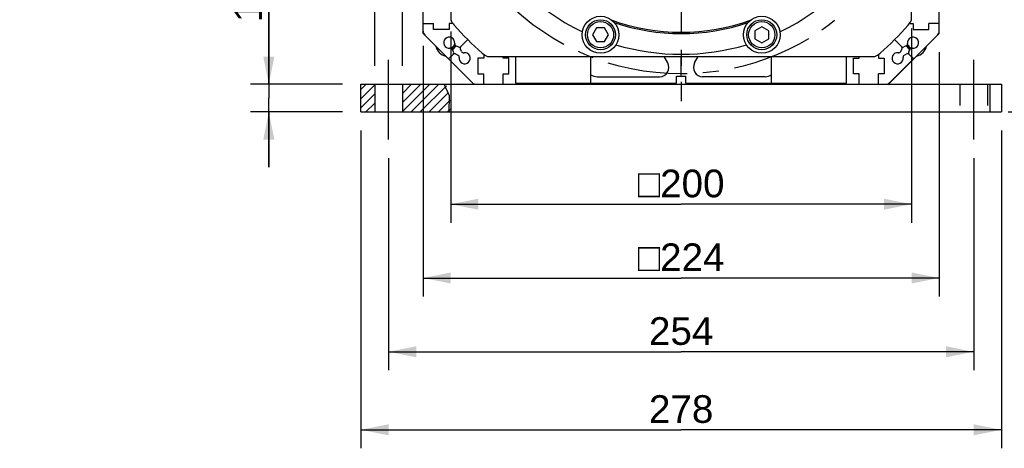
# Model space of a CAD drawing. Header units: millimetres. Extents: x 0 to 420, y 0 to 297.
# Tile 50 of 74: x 259 to 366, y 114 to 160. Entities that reach past the tile are written whole.
import ezdxf

# ---------------------------------------------------------------- set-up
doc = ezdxf.new("R2010")
doc.units = ezdxf.units.MM
doc.header["$LTSCALE"] = 23.1
doc.linetypes.add('CENTER', pattern=[0.6, 0.375, -0.075, 0.075, -0.075])
doc.linetypes.add('HIDDEN', pattern=[0.2, 0.1, -0.1])
doc.layers.get('0').update_dxf_attribs({"linetype": 'CONTINUOUS'})
for name, color, linetype in [('AXIS', 7, 'CONTINUOUS'), ('COMPONENTS', 7, 'CONTINUOUS'), ('DIMENSION', 7, 'CONTINUOUS')]:
    doc.layers.add(name, color=color, linetype=linetype)
doc.styles.get("Standard").update_dxf_attribs({"font": 'arial.ttf'})
doc.styles.add('TEXTSTYLE_4', font='gdt')
doc.dimstyles.new('DIMSTYLE_1', dxfattribs={"dimtxt": 3, "dimasz": 3, "dimexe": 0.18, "dimexo": 0.0625, "dimgap": 0.09, "dimtad": 1, "dimlfac": 4, "dimdsep": 46, "dimtxsty": 'STANDARD', "dimblk": '_FILLED', "dimblk1": '_FILLED', "dimblk2": '_FILLED', "dimcen": 0.09, "dimadec": 0, "dimazin": 0, "dimtp": 0.5, "dimtm": 0.5, "dimtfac": 1, "dimtofl": 0, "dimtmove": 0, "dimatfit": 3, "dimldrblk": '_FILLED', "dimfxl": 1, "dimtolj": 1, "dimarcsym": 0})
doc.dimstyles.new('DIMSTYLE_6', dxfattribs={"dimtxt": 3, "dimasz": 3, "dimexe": 0.18, "dimexo": 0.0625, "dimgap": 0.09, "dimtad": 1, "dimlfac": 4, "dimdsep": 46, "dimtxsty": 'STANDARD', "dimblk": '_FILLED', "dimblk1": '_FILLED', "dimblk2": '_FILLED', "dimcen": 0.09, "dimadec": 0, "dimazin": 0, "dimtp": 0.1, "dimtm": 0.1, "dimtfac": 1, "dimtofl": 0, "dimtmove": 0, "dimatfit": 3, "dimldrblk": '_FILLED', "dimfxl": 1, "dimtolj": 1, "dimarcsym": 0})
doc.dimstyles.new('DIMSTYLE_9', dxfattribs={"dimtxt": 3, "dimasz": 3, "dimexe": 0.18, "dimexo": 0.0625, "dimgap": 0.09, "dimtad": 1, "dimlfac": 4, "dimdsep": 46, "dimtxsty": 'STANDARD', "dimblk": '_FILLED', "dimblk1": '_FILLED', "dimblk2": '_FILLED', "dimcen": 0.09, "dimadec": 0, "dimazin": 0, "dimtp": 0.2, "dimtm": 0.2, "dimtfac": 1, "dimtofl": 0, "dimtmove": 0, "dimatfit": 3, "dimldrblk": '_FILLED', "dimfxl": 1, "dimtolj": 1, "dimarcsym": 0})

# ---------------------------------------------------------------- blocks, each defined once
blk = doc.blocks.new('_FILLED')
at = {"color": 0, "linetype": 'BYBLOCK'}
blk.add_solid([(0, 0), (-1, 0.2), (-1, -0.2)], dxfattribs=at)
blk = doc.blocks.new('*D4')
at = {"layer": 'DIMENSION', "color": 2, "linetype": 'CONTINUOUS'}
for p, q in [((296.27, 148.17), (296.27, 113.71)), ((365.77, 148.17), (365.77, 113.71)), ((296.27, 115.71), (331.02, 115.71)), ((365.77, 115.71), (331.02, 115.71))]:
    blk.add_line(p, q, dxfattribs=at)
at = {"layer": 'DIMENSION', "color": 2, "linetype": 'CONTINUOUS', "xscale": 3, "yscale": 3, "zscale": 3, "rotation": 180}
blk.add_blockref('_FILLED', (296.27, 115.71), dxfattribs=at)
at = {"layer": 'DIMENSION', "color": 2, "linetype": 'CONTINUOUS', "xscale": 3, "yscale": 3, "zscale": 3}
blk.add_blockref('_FILLED', (365.77, 115.71), dxfattribs=at)
at = {"layer": 'DIMENSION', "color": 2, "linetype": 'CONTINUOUS', "insert": (331.02, 119.46), "char_height": 3, "width": 6.9926, "attachment_point": 2, "line_spacing_factor": 0.9}
blk.add_mtext('278', dxfattribs=at)
blk = doc.blocks.new('*D5')
at = {"layer": 'DIMENSION', "color": 2, "linetype": 'CONTINUOUS'}
for p, q in [((286.27, 153.17), (286.27, 164.57)), ((286.27, 164.57), (286.27, 151.67)), ((294.27, 153.17), (284.27, 153.17)), ((286.27, 144.17), (286.27, 151.67)), ((294.27, 150.17), (284.27, 150.17)), ((286.27, 150.17), (286.27, 144.17))]:
    blk.add_line(p, q, dxfattribs=at)
at = {"layer": 'DIMENSION', "color": 2, "linetype": 'CONTINUOUS', "xscale": 3, "yscale": 3, "zscale": 3}
for p, rotation in [((286.27, 153.17), 270), ((286.27, 150.17), 90)]:
    blk.add_blockref('_FILLED', p, dxfattribs=dict(at, rotation=rotation))
at = {"layer": 'DIMENSION', "color": 2, "linetype": 'CONTINUOUS', "insert": (282.52, 159.91), "char_height": 3, "width": 4.6617, "attachment_point": 1, "rotation": 90, "line_spacing_factor": 0.9}
blk.add_mtext('12', dxfattribs=at)
blk = doc.blocks.new('*D8')
at = {"layer": 'DIMENSION', "color": 2, "linetype": 'CONTINUOUS'}
for p, q in [((303.02, 157.35), (303.02, 130.17)), ((359.02, 156.67), (359.02, 130.17)), ((303.02, 132.17), (331.02, 132.17)), ((359.02, 132.17), (331.02, 132.17))]:
    blk.add_line(p, q, dxfattribs=at)
at = {"layer": 'DIMENSION', "color": 2, "linetype": 'CONTINUOUS', "xscale": 3, "yscale": 3, "zscale": 3, "rotation": 180}
blk.add_blockref('_FILLED', (303.02, 132.17), dxfattribs=at)
at = {"layer": 'DIMENSION', "color": 2, "linetype": 'CONTINUOUS', "xscale": 3, "yscale": 3, "zscale": 3}
blk.add_blockref('_FILLED', (359.02, 132.17), dxfattribs=at)
at = {"layer": 'DIMENSION', "color": 2, "linetype": 'CONTINUOUS', "insert": (331.02, 135.92), "char_height": 3, "width": 11.1176, "attachment_point": 2, "line_spacing_factor": 0.9, "style": 'TEXTSTYLE_4'}
blk.add_mtext('{\\Fgdt;o}\\Farial.ttf;224', dxfattribs=at)
blk = doc.blocks.new('*D12')
at = {"layer": 'DIMENSION', "color": 2, "linetype": 'CONTINUOUS'}
for p, q in [((306.02, 158.89), (306.02, 138.17)), ((356.02, 159.21), (356.02, 138.17)), ((306.02, 140.17), (331.02, 140.17)), ((356.02, 140.17), (331.02, 140.17))]:
    blk.add_line(p, q, dxfattribs=at)
at = {"layer": 'DIMENSION', "color": 2, "linetype": 'CONTINUOUS', "xscale": 3, "yscale": 3, "zscale": 3, "rotation": 180}
blk.add_blockref('_FILLED', (306.02, 140.17), dxfattribs=at)
at = {"layer": 'DIMENSION', "color": 2, "linetype": 'CONTINUOUS', "xscale": 3, "yscale": 3, "zscale": 3}
blk.add_blockref('_FILLED', (356.02, 140.17), dxfattribs=at)
at = {"layer": 'DIMENSION', "color": 2, "linetype": 'CONTINUOUS', "insert": (331.02, 143.92), "char_height": 3, "width": 11.1176, "attachment_point": 2, "line_spacing_factor": 0.9, "style": 'TEXTSTYLE_4'}
blk.add_mtext('{\\Fgdt;o}\\Farial.ttf;200', dxfattribs=at)
blk = doc.blocks.new('*D14')
at = {"layer": 'DIMENSION', "color": 2, "linetype": 'CONTINUOUS'}
for p, q in [((339.44, 235.87), (385.77, 235.87)), ((383.77, 235.87), (383.77, 193.02)), ((383.77, 150.17), (383.77, 193.02)), ((366.52, 150.17), (385.77, 150.17))]:
    blk.add_line(p, q, dxfattribs=at)
at = {"layer": 'DIMENSION', "color": 2, "linetype": 'CONTINUOUS', "xscale": 3, "yscale": 3, "zscale": 3}
for p, rotation in [((383.77, 235.87), 90), ((383.77, 150.17), 270)]:
    blk.add_blockref('_FILLED', p, dxfattribs=dict(at, rotation=rotation))
at = {"layer": 'DIMENSION', "color": 2, "linetype": 'CONTINUOUS', "insert": (380.02, 193.02), "char_height": 3, "width": 13.2714, "attachment_point": 2, "rotation": 90, "line_spacing_factor": 0.9}
blk.add_mtext('(342.8)', dxfattribs=at)
blk = doc.blocks.new('*D16')
at = {"layer": 'DIMENSION', "color": 2, "linetype": 'CONTINUOUS'}
for p, q in [((299.27, 145.17), (299.27, 122.17)), ((362.77, 145.17), (362.77, 122.17)), ((299.27, 124.17), (331.02, 124.17)), ((362.77, 124.17), (331.02, 124.17))]:
    blk.add_line(p, q, dxfattribs=at)
at = {"layer": 'DIMENSION', "color": 2, "linetype": 'CONTINUOUS', "xscale": 3, "yscale": 3, "zscale": 3, "rotation": 180}
blk.add_blockref('_FILLED', (299.27, 124.17), dxfattribs=at)
at = {"layer": 'DIMENSION', "color": 2, "linetype": 'CONTINUOUS', "xscale": 3, "yscale": 3, "zscale": 3}
blk.add_blockref('_FILLED', (362.77, 124.17), dxfattribs=at)
at = {"layer": 'DIMENSION', "color": 2, "linetype": 'CONTINUOUS', "insert": (331.02, 127.92), "char_height": 3, "width": 6.9926, "attachment_point": 2, "line_spacing_factor": 0.9}
blk.add_mtext('254', dxfattribs=at)
blk = doc.blocks.new('*D17')
at = {"layer": 'DIMENSION', "color": 2, "linetype": 'CONTINUOUS'}
for p, q in [((297.77, 155.17), (297.77, 169.46)), ((300.77, 155.17), (300.77, 169.46)), ((297.77, 167.46), (259.23, 167.46)), ((259.23, 167.46), (299.27, 167.46)), ((306.77, 167.46), (299.27, 167.46)), ((300.77, 167.46), (306.77, 167.46))]:
    blk.add_line(p, q, dxfattribs=at)
at = {"layer": 'DIMENSION', "color": 2, "linetype": 'CONTINUOUS', "xscale": 3, "yscale": 3, "zscale": 3}
blk.add_blockref('_FILLED', (297.77, 167.46), dxfattribs=at)
at = {"layer": 'DIMENSION', "color": 2, "linetype": 'CONTINUOUS', "xscale": 3, "yscale": 3, "zscale": 3, "rotation": 180}
blk.add_blockref('_FILLED', (300.77, 167.46), dxfattribs=at)
at = {"layer": 'DIMENSION', "color": 2, "linetype": 'CONTINUOUS', "insert": (287.58, 171.21), "char_height": 3, "width": 28.3494, "attachment_point": 3, "line_spacing_factor": 0.9}
blk.add_mtext('N\\Fgdt;{\\Fgdt;~}\\Farial.ttf;4 holes \\Fgdt;{\\Fgdt;n}\\Farial.ttf;12', dxfattribs=at)

msp = doc.modelspace()

# ---------------------------------------------------------------- hatches: boundary and pattern name
at = {"linetype": 'CONTINUOUS'}
h = msp.add_hatch(dxfattribs=at)
h.set_pattern_fill('default__12', color=2, scale=0.695839, angle=45, style=0, pattern_type=0)
h.set_pattern_definition([(45, (0, 0), (-0.4920325, 0.4920325), [])])
h.paths.add_polyline_path([(297.77018, 153.17239), (297.77018, 150.17239), (296.27018, 150.17239), (296.27018, 153.17239)])
edge = h.paths.add_edge_path()
edge.add_line((300.77018, 150.17239), (300.77018, 153.17239))
edge.add_line((300.77018, 153.17239), (305.48322, 153.17239))
edge.add_spline(control_points=[(305.48322, 153.17239), (305.60781, 152.87062), (305.81238, 152.24553), (305.99708, 151.20239), (306.01537, 150.51836), (306.00026, 150.17239)], knot_values=[0, 0, 0, 0, 0.333333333, 0.666666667, 1, 1, 1, 1], degree=3, periodic=0)
edge.add_line((306.00026, 150.17239), (300.77018, 150.17239))

# ---------------------------------------------------------------- linework, layer by layer
at = {"color": 7, "linetype": 'CONTINUOUS'}
for p, q in [((305.86125, 151.92641), (305.28696, 153.17239)), ((305.84219, 150.17239), (305.86125, 151.92641))]:
    msp.add_line(p, q, dxfattribs=at)
at = {"layer": 'AXIS', "color": 2, "linetype": 'CENTER'}
for p, q in [((331.02018, 181.17239), (331.02018, 151.34352)), ((299.27018, 147.17239), (299.27018, 156.17239)), ((362.77018, 147.17239), (362.77018, 156.17239))]:
    msp.add_line(p, q, dxfattribs=at)
msp.add_circle((331.02018, 181.17239), 26.875, dxfattribs=at)
at = {"layer": 'COMPONENTS', "color": 7, "linetype": 'CONTINUOUS'}
for p, q in [((303.02018, 158.67239), (303.02018, 223.99739)), ((359.02018, 158.67239), (359.02018, 223.99739)), ((306.02018, 202.19952), (306.02018, 160.14526)), ((356.02018, 160.14526), (356.02018, 202.19952)), ((303.02018, 159.74739), (304.14518, 159.74739)), ((304.14518, 159.12239), (304.14518, 159.74739)), ((306.27018, 159.74739), (305.83768, 159.74739)), ((305.83768, 159.74739), (305.83768, 159.12239)), ((321.83716, 159.29739), (321.40415, 158.54739)), ((322.70319, 159.29739), (321.83716, 159.29739)), ((323.1362, 158.54739), (322.70319, 159.29739)), ((339.77018, 159.41342), (339.02018, 158.9804)), ((340.52018, 158.9804), (339.77018, 159.41342)), ((355.77018, 159.74739), (356.20268, 159.74739)), ((356.20268, 159.74739), (356.20268, 159.12239)), ((359.02018, 159.74739), (357.89518, 159.74739)), ((357.89518, 159.12239), (357.89518, 159.74739)), ((308.52018, 153.17239), (303.02018, 158.67239)), ((303.20324, 158.50933), (308.35712, 153.35545)), ((305.83768, 159.12239), (304.14518, 159.12239)), ((321.40415, 158.54739), (321.83716, 157.79739)), ((322.70319, 157.79739), (323.1362, 158.54739)), ((339.02018, 158.9804), (339.02018, 158.11438)), ((340.52018, 158.11438), (340.52018, 158.9804)), ((359.02018, 158.67239), (353.52018, 153.17239)), ((353.68324, 153.35545), (358.83712, 158.50933)), ((356.20268, 159.12239), (357.89518, 159.12239)), ((306.5849, 157.34155), (306.83847, 157.22331)), ((307.86247, 158.01468), (307.1209, 157.27311)), ((321.83716, 157.79739), (322.70319, 157.79739)), ((339.02018, 158.11438), (339.77018, 157.68137)), ((339.77018, 157.68137), (340.52018, 158.11438)), ((354.17789, 158.01468), (354.91945, 157.27311)), ((355.45545, 157.34155), (355.20189, 157.22331)), ((306.26039, 156.4126), (305.78018, 155.93239)), ((306.31019, 156.69504), (306.19195, 156.9486)), ((306.54282, 156.4624), (306.79639, 156.34416)), ((307.18934, 156.73712), (307.0711, 156.99068)), ((309.59518, 156.42239), (309.59518, 155.98989)), ((309.99305, 156.17239), (352.0473, 156.17239)), ((311.69518, 155.98989), (311.69518, 156.17239)), ((313.08268, 153.29739), (313.08268, 156.17239)), ((321.20768, 153.29739), (321.20768, 156.17239)), ((329.56018, 155.4865), (329.17556, 156.17239)), ((331.02018, 154.04739), (331.02018, 156.17239)), ((332.48018, 155.4865), (332.8648, 156.17239)), ((340.83268, 153.29739), (340.83268, 156.17239)), ((348.95768, 153.29739), (348.95768, 156.17239)), ((350.34518, 155.98989), (350.34518, 156.17239)), ((352.44518, 156.42239), (352.44518, 155.98989)), ((354.85101, 156.73712), (354.96925, 156.99068)), ((355.49753, 156.4624), (355.24396, 156.34416)), ((355.73016, 156.69504), (355.8484, 156.9486)), ((355.77996, 156.4126), (356.26018, 155.93239)), ((309.59518, 155.98989), (308.97018, 155.98989)), ((308.97018, 155.98989), (308.97018, 154.29739)), ((312.32018, 155.98989), (311.69518, 155.98989)), ((312.32018, 154.29739), (312.32018, 155.98989)), ((349.72018, 155.98989), (350.34518, 155.98989)), ((349.72018, 154.29739), (349.72018, 155.98989)), ((352.44518, 155.98989), (353.07018, 155.98989)), ((353.07018, 155.98989), (353.07018, 154.29739)), ((308.97018, 154.29739), (309.59518, 154.29739)), ((309.59518, 153.17239), (309.59518, 154.29739)), ((311.69518, 154.29739), (312.32018, 154.29739)), ((311.69518, 153.17239), (311.69518, 154.29739)), ((321.89518, 153.99739), (328.68795, 153.99739)), ((330.52018, 154.04739), (331.52018, 154.04739)), ((330.52018, 153.29739), (330.52018, 154.04739)), ((331.52018, 153.29739), (331.52018, 154.04739)), ((340.14518, 153.99739), (333.3524, 153.99739)), ((350.34518, 154.29739), (349.72018, 154.29739)), ((350.34518, 153.17239), (350.34518, 154.29739)), ((353.07018, 154.29739), (352.44518, 154.29739)), ((352.44518, 153.17239), (352.44518, 154.29739)), ((296.27018, 153.17239), (365.77018, 153.17239)), ((296.27018, 150.17239), (296.27018, 153.17239)), ((297.77018, 153.17239), (297.77018, 150.17239)), ((300.77018, 153.17239), (300.77018, 150.17239)), ((313.20768, 153.17239), (313.08268, 153.29739)), ((313.08268, 153.29739), (330.52018, 153.29739)), ((321.20768, 153.29739), (321.08268, 153.17239)), ((331.52018, 153.29739), (348.95768, 153.29739)), ((340.83268, 153.29739), (340.95768, 153.17239)), ((348.83268, 153.17239), (348.95768, 153.29739)), ((364.52018, 153.17239), (364.52018, 150.17239)), ((365.77018, 153.17239), (365.77018, 150.17239)), ((296.27018, 150.17239), (365.77018, 150.17239))]:
    msp.add_line(p, q, dxfattribs=at)
at = {"layer": 'COMPONENTS', "color": 8, "linetype": 'HIDDEN'}
for p, q in [((361.27018, 153.17239), (361.27018, 150.17239)), ((364.27018, 153.17239), (364.27018, 150.17239))]:
    msp.add_line(p, q, dxfattribs=at)
at = {"layer": 'COMPONENTS', "color": 7, "linetype": 'CONTINUOUS'}
for centre, radius in [((322.27018, 158.54739), 2), ((339.77018, 158.54739), 2), ((322.27018, 158.54739), 1.625), ((322.27018, 158.54739), 1.425), ((339.77018, 158.54739), 1.625), ((339.77018, 158.54739), 1.425)]:
    msp.add_circle(centre, radius, dxfattribs=at)
for centre, radius, start, end in [((331.02018, 181.17239), 24.75, 205.6776694, 244.3223306), ((331.02018, 181.17239), 24.75, 295.6776694, 334.3223306), ((308.27018, 161.23499), 2.5, 205.8419328, 221.2303304), ((331.02018, 181.17239), 32.75, 221.2303304, 228.7696696), ((331.02018, 181.17239), 22.35567, 250.3750631, 289.6249369), ((331.02018, 181.17239), 22.5, 251.1952078, 288.8047922), ((331.02018, 181.17239), 32.75, 311.2303304, 318.7696696), ((353.77018, 161.23499), 2.5, 318.7696696, 334.1580672), ((303.64518, 158.95127), 0.625, 180, 225), ((305.84861, 157.68489), 0.6, 352.1046352, 277.8953648), ((356.19174, 157.68489), 0.6, 262.1046352, 187.8953648), ((358.39518, 158.95127), 0.625, 315, 360), ((305.83268, 157.68489), 1.5, 194.3750937, 255.6249063), ((305.96537, 156.84295), 0.25, 25, 97.8953648), ((305.83268, 157.68489), 0.625, 288.7553719, 345.0053719), ((305.83268, 157.68489), 0.75, 295.3399814, 336.4953288), ((305.83268, 157.68489), 0.8125, 295.9755289, 335.5588253), ((306.69056, 157.56813), 0.25, 172.1046352, 245), ((306.94412, 157.44989), 0.25, 245, 315), ((307.29768, 157.09634), 0.25, 135, 205), ((331.02018, 181.17239), 24.75, 253.3906765, 286.6093235), ((354.74268, 157.09634), 0.25, 335, 45), ((355.09623, 157.44989), 0.25, 225, 295), ((355.3498, 157.56813), 0.25, 295, 7.8953648), ((356.20768, 157.68489), 0.8125, 204.4411747, 244.0244711), ((356.20768, 157.68489), 0.75, 203.5046712, 244.6600186), ((356.20768, 157.68489), 0.625, 198.7553719, 251.2446281), ((356.07498, 156.84295), 0.25, 82.1046352, 155), ((356.20768, 157.68489), 1.5, 284.3750937, 345.6249063), ((306.08361, 156.58938), 0.25, 315, 25), ((306.43717, 156.23583), 0.25, 65, 135), ((306.69073, 156.11759), 0.25, 352.1046352, 65), ((307.53268, 156.00083), 0.6, 172.1046352, 97.8953648), ((307.41592, 156.84277), 0.25, 205, 277.8953648), ((311.08278, 158.42239), 2.5, 228.7696696, 244.1580672), ((350.95758, 158.42239), 2.5, 295.8419328, 311.2303304), ((354.50768, 156.00083), 0.6, 82.1046352, 7.8953648), ((354.62444, 156.84277), 0.25, 262.1046352, 335), ((355.34962, 156.11759), 0.25, 115, 187.8953648), ((355.60319, 156.23583), 0.25, 45, 115), ((355.95674, 156.58938), 0.25, 155, 225), ((328.68795, 154.99739), 1, 270, 29.2819197), ((333.3524, 154.99739), 1, 150.7180803, 270), ((321.89518, 155.24739), 1.25, 236.5637537, 270), ((340.14518, 155.24739), 1.25, 270, 303.4362463), ((308.79906, 153.79739), 0.625, 225, 270), ((353.24129, 153.79739), 0.625, 270, 315)]:
    msp.add_arc(centre, radius, start, end, dxfattribs=at)

# ---------------------------------------------------------------- dimensions: what is measured, and where the dimension line sits
at = {"layer": 'DIMENSION', "color": 2, "linetype": 'CONTINUOUS'}
for base, p1, p2, angle, text, picture, middle in [((383.77018, 235.87124), (366.52018, 150.17239), (339.44429, 235.87124), 90, '(<>)', '*D14', (382.85066, 191.06427)), ((303.02018, 132.17239), (359.02018, 156.67239), (303.02018, 157.34954), 180, '{\\Fgdt;o}<>', '*D8', (328.24079, 134.42239))]:
    dim = msp.add_linear_dim(base=base, p1=p1, p2=p2, angle=angle, text=text, dimstyle='DIMSTYLE_1', dxfattribs=at)
    dim.commit()
    dim.dimension.update_dxf_attribs({"geometry": picture, "text_midpoint": middle, "dimtype": 160})
for base, p1, p2, text, dimstyle, picture, middle in [((300.77018, 167.45757), (297.77018, 155.17239), (300.77018, 155.17239), 'N%%d4 holes %%c<>', 'DIMSTYLE_9', '*D17', (266.25603, 169.70757)), ((356.02018, 140.17239), (306.02018, 158.89471), (356.02018, 159.21177), '{\\Fgdt;o}<>', 'DIMSTYLE_1', '*D12', (328.24079, 142.42239))]:
    dim = msp.add_linear_dim(base=base, p1=p1, p2=p2, text=text, dimstyle=dimstyle, dxfattribs=at)
    dim.commit()
    dim.dimension.update_dxf_attribs({"geometry": picture, "text_midpoint": middle, "dimtype": 160})
for base, p1, p2, angle, dimstyle, picture, middle in [((286.27018, 153.17239), (294.27018, 150.17239), (294.27018, 153.17239), 90, 'DIMSTYLE_6', '*D5', (284.02018, 162.24372)), ((296.27018, 115.70609), (365.77018, 148.17239), (296.27018, 148.17239), 180, 'DIMSTYLE_1', '*D4', (327.52389, 117.95609))]:
    dim = msp.add_linear_dim(base=base, p1=p1, p2=p2, angle=angle, dimstyle=dimstyle, dxfattribs=at)
    dim.commit()
    dim.dimension.update_dxf_attribs({"geometry": picture, "text_midpoint": middle, "dimtype": 160})
dim = msp.add_linear_dim(base=(362.77018, 124.17239), p1=(299.27018, 145.17239), p2=(362.77018, 145.17239), dimstyle='DIMSTYLE_1', dxfattribs=at)
dim.commit()
dim.dimension.update_dxf_attribs({"geometry": '*D16', "text_midpoint": (327.52389, 126.42239), "dimtype": 160})

doc.saveas('drawing.dxf')
